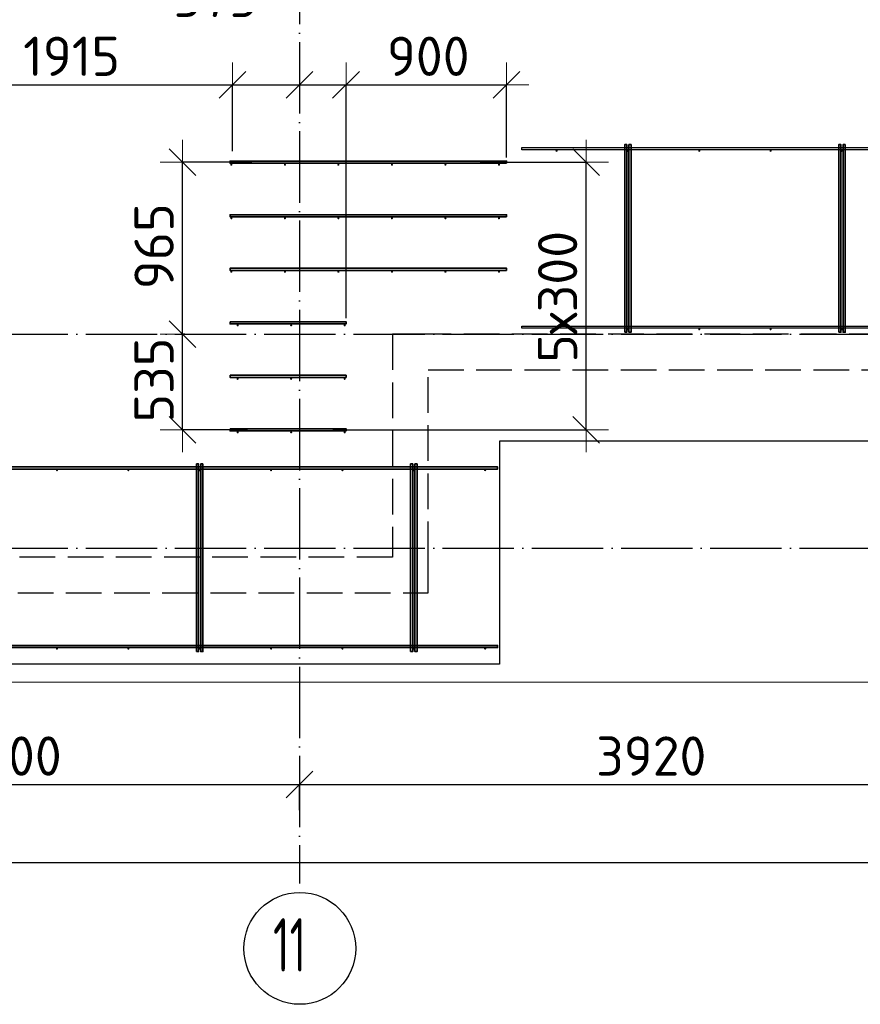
# Model space of a CAD drawing. Header units: millimetres. Extents: x 13527 to 139154, y -122592 to 61893.
# Tile 87 of 130: x 80331 to 85043, y 27444 to 32963. Entities that reach past the tile are written whole.
import ezdxf

# ---------------------------------------------------------------- set-up
doc = ezdxf.new("R2010")
doc.units = ezdxf.units.MM
doc.header["$PDMODE"] = 65
for name, pattern in [('______11', [500, 400, -50, 0, -50]), ('______2', [270, 200, -70]), ('______5', [1100, 800, -100, 100, -100])]:
    doc.linetypes.add(name, pattern=pattern)
for name, color, linetype, lineweight in [('Standard', 7, 'Continuous', 25), ('Арм.стержн. Доп. арматура', 180, 'Continuous', 35), ('Размерная линия_ общее', 7, 'Continuous', 13), ('Стена_ общее', 7, 'Continuous', 35), ('Фундамент_ общее', 7, 'Continuous', 35)]:
    doc.layers.add(name, color=color, linetype=linetype, lineweight=lineweight)
doc.layers.add('Арм.стержн. Фиксатор', color=7, linetype='Continuous', lineweight=35, true_color=0x501e0f)
doc.layers.add('Осевая линия_ общее', color=7, linetype='______5', lineweight=13, true_color=0xa0a0a0)
doc.styles.add('ISOCPEUR', font='isocpeur.ttf')
doc.dimstyles.new('DIMSTYLE_16', dxfattribs={"dimtxt": 220, "dimasz": 250, "dimexe": 0, "dimexo": 0, "dimgap": 110, "dimtad": 2, "dimdec": 0, "dimrnd": 1, "dimzin": 12, "dimdsep": 46, "dimtxsty": 'ISOCPEUR', "dimblk1": 'ALL_ML_STRICH', "dimblk2": 'ALL_ML_STRICH', "dimsah": 1, "dimcen": 0, "dimclrd": 7, "dimclre": 256, "dimclrt": 7, "dimadec": 0, "dimazin": 0, "dimtfac": 1, "dimtdec": 0, "dimtix": 1, "dimtmove": 2, "dimatfit": 3, "dimfxl": 0, "dimtzin": 0, "dimlwd": 0, "dimlwe": -3, "dimarcsym": 0})
doc.dimstyles.new('DIMSTYLE_3', dxfattribs={"dimtxt": 220, "dimasz": 250, "dimexe": 0, "dimexo": 0, "dimgap": 110, "dimtad": 2, "dimdec": 0, "dimrnd": 5, "dimzin": 12, "dimdsep": 46, "dimtxsty": 'ISOCPEUR', "dimblk1": 'ALL_ML_STRICH', "dimblk2": 'ALL_ML_STRICH', "dimsah": 1, "dimcen": 0, "dimclrd": 7, "dimclre": 256, "dimclrt": 7, "dimadec": 0, "dimazin": 0, "dimtfac": 1, "dimtdec": 0, "dimtix": 1, "dimtmove": 2, "dimatfit": 3, "dimfxl": 0, "dimtvp": 1.2, "dimtzin": 0, "dimlwd": 0, "dimlwe": -3, "dimarcsym": 0})
doc.dimstyles.new('DIMSTYLE_5', dxfattribs={"dimtxt": 220, "dimasz": 250, "dimexe": 0, "dimexo": 0, "dimgap": 110, "dimtad": 2, "dimdec": 0, "dimrnd": 5, "dimzin": 12, "dimdsep": 46, "dimtxsty": 'ISOCPEUR', "dimblk1": 'ALL_ML_STRICH', "dimblk2": 'ALL_ML_STRICH', "dimsah": 1, "dimcen": 0, "dimclrd": 7, "dimclre": 256, "dimclrt": 7, "dimadec": 0, "dimazin": 0, "dimtfac": 1, "dimtdec": 0, "dimtix": 1, "dimtmove": 2, "dimatfit": 3, "dimfxl": 0, "dimtzin": 0, "dimlwd": 0, "dimlwe": -3, "dimarcsym": 0})

# ---------------------------------------------------------------- blocks, each defined once
blk = doc.blocks.new('СЛОЖНЫЙ_ОБЪЕКТ_0')
at = {"layer": 'Стена_ общее', "color": 9, "linetype": '______2', "lineweight": -3, "true_color": 0xc7c7c7, "transparency": 33554687}
for p, q in [((82420, 31200), (82420, 29950)), ((82620, 31200), (82420, 31200)), ((85720, 31200), (82620, 31200)), ((82620, 29950), (82620, 31000)), ((82620, 31000), (89020, 31000)), ((82420, 29950), (78700, 29950)), ((82620, 29750), (82620, 29950)), ((78700, 29750), (82620, 29750))]:
    blk.add_line(p, q, dxfattribs=at)
blk = doc.blocks.new('ALL_ML_STRICH')
at = {"color": 0, "linetype": 'ByBlock', "lineweight": -2}
for p, q in [((0, -0.5), (0, 0.5)), ((-0.3, -0.3), (0.3, 0.3)), ((-1, 0), (0.5, 0))]:
    blk.add_line(p, q, dxfattribs=at)
blk = doc.blocks.new('*D439')
at = {"layer": 'DEFPOINTS', "color": 7, "linetype": 'Continuous', "lineweight": 13, "transparency": 33554687}
for p in [(79610, 32597.8), (81523.6, 32205.8), (79610, 32170)]:
    blk.add_point(p, dxfattribs=at)
at = {"layer": 'Размерная линия_ общее', "color": 253, "linetype": 'Continuous', "lineweight": -2, "true_color": 0xa0a0a0, "transparency": 33554687}
for p, q in [((79610, 32190), (79610, 32597.8)), ((81523.6, 32225.8), (81523.6, 32597.8))]:
    blk.add_line(p, q, dxfattribs=at)
at = {"layer": 'Размерная линия_ общее', "color": 7, "linetype": 'Continuous', "lineweight": -2, "transparency": 33554687}
blk.add_line((79610, 32597.8), (81523.6, 32597.8), dxfattribs=at)
at = {"layer": 'Размерная линия_ общее', "color": 7, "linetype": 'Continuous', "lineweight": 13, "transparency": 33554687, "xscale": 250, "yscale": 250, "zscale": 250, "rotation": 180}
blk.add_blockref('ALL_ML_STRICH', (79610, 32597.8), dxfattribs=at)
at = {"layer": 'Размерная линия_ общее', "color": 7, "linetype": 'Continuous', "lineweight": 13, "transparency": 33554687, "xscale": 250, "yscale": 250, "zscale": 250}
blk.add_blockref('ALL_ML_STRICH', (81523.6, 32597.8), dxfattribs=at)
at = {"layer": 'Размерная линия_ общее', "color": 7, "linetype": 'Continuous', "lineweight": 13, "transparency": 33554687, "insert": (80621.8, 32757.8), "char_height": 220, "width": 880, "attachment_point": 5, "style": 'ISOCPEUR'}
blk.add_mtext('\\A1;{1915}', dxfattribs=at)
blk = doc.blocks.new('*D440')
at = {"layer": 'DEFPOINTS', "color": 7, "linetype": 'Continuous', "lineweight": 13, "transparency": 33554687}
for p in [(81900, 32618.7), (81523.6, 32597.8), (81523.6, 32205.8)]:
    blk.add_point(p, dxfattribs=at)
at = {"layer": 'Размерная линия_ общее', "color": 253, "linetype": 'Continuous', "lineweight": -2, "true_color": 0xa0a0a0, "transparency": 33554687}
for p, q in [((81523.6, 32225.8), (81523.6, 32597.8)), ((81900, 32598.7), (81900, 32597.8))]:
    blk.add_line(p, q, dxfattribs=at)
at = {"layer": 'Размерная линия_ общее', "color": 7, "linetype": 'Continuous', "lineweight": -2, "transparency": 33554687}
blk.add_line((81523.6, 32597.8), (81900, 32597.8), dxfattribs=at)
at = {"layer": 'Размерная линия_ общее', "color": 7, "linetype": 'Continuous', "lineweight": 13, "transparency": 33554687, "xscale": 250, "yscale": 250, "zscale": 250, "rotation": 180}
blk.add_blockref('ALL_ML_STRICH', (81523.6, 32597.8), dxfattribs=at)
at = {"layer": 'Размерная линия_ общее', "color": 7, "linetype": 'Continuous', "lineweight": 13, "transparency": 33554687, "xscale": 250, "yscale": 250, "zscale": 250}
blk.add_blockref('ALL_ML_STRICH', (81900, 32597.8), dxfattribs=at)
at = {"layer": 'Размерная линия_ общее', "color": 7, "linetype": 'Continuous', "lineweight": 13, "transparency": 33554687, "insert": (81429.3, 33087.8), "char_height": 220, "width": 660, "attachment_point": 5, "style": 'ISOCPEUR'}
blk.add_mtext('\\A1;{375}', dxfattribs=at)
blk = doc.blocks.new('*D441')
at = {"layer": 'DEFPOINTS', "color": 7, "linetype": 'Continuous', "lineweight": 13, "transparency": 33554687}
for p in [(81900, 32618.7), (81900, 32597.8), (82160, 31270)]:
    blk.add_point(p, dxfattribs=at)
at = {"layer": 'Размерная линия_ общее', "color": 253, "linetype": 'Continuous', "lineweight": -2, "true_color": 0xa0a0a0, "transparency": 33554687}
for p, q in [((81900, 32598.7), (81900, 32597.8)), ((82160, 31290), (82160, 32597.8))]:
    blk.add_line(p, q, dxfattribs=at)
at = {"layer": 'Размерная линия_ общее', "color": 7, "linetype": 'Continuous', "lineweight": -2, "transparency": 33554687}
blk.add_line((81900, 32597.8), (82160, 32597.8), dxfattribs=at)
at = {"layer": 'Размерная линия_ общее', "color": 7, "linetype": 'Continuous', "lineweight": 13, "transparency": 33554687, "xscale": 250, "yscale": 250, "zscale": 250, "rotation": 180}
blk.add_blockref('ALL_ML_STRICH', (81900, 32597.8), dxfattribs=at)
at = {"layer": 'Размерная линия_ общее', "color": 7, "linetype": 'Continuous', "lineweight": 13, "transparency": 33554687, "xscale": 250, "yscale": 250, "zscale": 250}
blk.add_blockref('ALL_ML_STRICH', (82160, 32597.8), dxfattribs=at)
at = {"layer": 'Размерная линия_ общее', "color": 7, "linetype": 'Continuous', "lineweight": 13, "transparency": 33554687, "insert": (82394, 33128.5), "char_height": 220, "width": 660, "attachment_point": 5, "style": 'ISOCPEUR'}
blk.add_mtext('\\A1;{260}', dxfattribs=at)
blk = doc.blocks.new('*D442')
at = {"layer": 'DEFPOINTS', "color": 7, "linetype": 'Continuous', "lineweight": 13, "transparency": 33554687}
for p in [(82160, 32597.8), (83060, 32170), (82160, 31270)]:
    blk.add_point(p, dxfattribs=at)
at = {"layer": 'Размерная линия_ общее', "color": 253, "linetype": 'Continuous', "lineweight": -2, "true_color": 0xa0a0a0, "transparency": 33554687}
for p, q in [((82160, 31290), (82160, 32597.8)), ((83060, 32190), (83060, 32597.8))]:
    blk.add_line(p, q, dxfattribs=at)
at = {"layer": 'Размерная линия_ общее', "color": 7, "linetype": 'Continuous', "lineweight": -2, "transparency": 33554687}
blk.add_line((82160, 32597.8), (83060, 32597.8), dxfattribs=at)
at = {"layer": 'Размерная линия_ общее', "color": 7, "linetype": 'Continuous', "lineweight": 13, "transparency": 33554687, "xscale": 250, "yscale": 250, "zscale": 250, "rotation": 180}
blk.add_blockref('ALL_ML_STRICH', (82160, 32597.8), dxfattribs=at)
at = {"layer": 'Размерная линия_ общее', "color": 7, "linetype": 'Continuous', "lineweight": 13, "transparency": 33554687, "xscale": 250, "yscale": 250, "zscale": 250}
blk.add_blockref('ALL_ML_STRICH', (83060, 32597.8), dxfattribs=at)
at = {"layer": 'Размерная линия_ общее', "color": 7, "linetype": 'Continuous', "lineweight": 13, "transparency": 33554687, "insert": (82621, 32757.8), "char_height": 220, "width": 660, "attachment_point": 5, "style": 'ISOCPEUR'}
blk.add_mtext('\\A1;{900}', dxfattribs=at)
blk = doc.blocks.new('*D445')
at = {"layer": 'DEFPOINTS', "color": 7, "linetype": 'Continuous', "lineweight": 13, "transparency": 33554687}
for p in [(81277.5, 31200), (81244.1, 30664), (81627.8, 30664)]:
    blk.add_point(p, dxfattribs=at)
at = {"layer": 'Размерная линия_ общее', "color": 253, "linetype": 'Continuous', "lineweight": -2, "true_color": 0xa0a0a0, "transparency": 33554687}
for p, q in [((81257.5, 31200), (81244.1, 31200)), ((81607.8, 30664), (81244.1, 30664))]:
    blk.add_line(p, q, dxfattribs=at)
at = {"layer": 'Размерная линия_ общее', "color": 7, "linetype": 'Continuous', "lineweight": -2, "transparency": 33554687}
blk.add_line((81244.1, 30664), (81244.1, 31200), dxfattribs=at)
at = {"layer": 'Размерная линия_ общее', "color": 7, "linetype": 'Continuous', "lineweight": 13, "transparency": 33554687, "xscale": 250, "yscale": 250, "zscale": 250}
for p, rotation in [((81244.1, 31200), 90), ((81244.1, 30664), 270)]:
    blk.add_blockref('ALL_ML_STRICH', p, dxfattribs=dict(at, rotation=rotation))
at = {"layer": 'Размерная линия_ общее', "color": 7, "linetype": 'Continuous', "lineweight": 13, "transparency": 33554687, "insert": (81084.1, 30943), "char_height": 220, "width": 660, "attachment_point": 5, "rotation": 90, "style": 'ISOCPEUR'}
blk.add_mtext('\\A1;{535}', dxfattribs=at)
blk = doc.blocks.new('*D446')
at = {"layer": 'DEFPOINTS', "color": 7, "linetype": 'Continuous', "lineweight": 13, "transparency": 33554687}
for p in [(81652.8, 32164), (81244.1, 31200), (81277.5, 31200)]:
    blk.add_point(p, dxfattribs=at)
at = {"layer": 'Размерная линия_ общее', "color": 253, "linetype": 'Continuous', "lineweight": -2, "true_color": 0xa0a0a0, "transparency": 33554687}
for p, q in [((81632.8, 32164), (81244.1, 32164)), ((81257.5, 31200), (81244.1, 31200))]:
    blk.add_line(p, q, dxfattribs=at)
at = {"layer": 'Размерная линия_ общее', "color": 7, "linetype": 'Continuous', "lineweight": -2, "transparency": 33554687}
blk.add_line((81244.1, 31200), (81244.1, 32164), dxfattribs=at)
at = {"layer": 'Размерная линия_ общее', "color": 7, "linetype": 'Continuous', "lineweight": 13, "transparency": 33554687, "xscale": 250, "yscale": 250, "zscale": 250}
for p, rotation in [((81244.1, 32164), 90), ((81244.1, 31200), 270)]:
    blk.add_blockref('ALL_ML_STRICH', p, dxfattribs=dict(at, rotation=rotation))
at = {"layer": 'Размерная линия_ общее', "color": 7, "linetype": 'Continuous', "lineweight": 13, "transparency": 33554687, "insert": (81084.1, 31693), "char_height": 220, "width": 660, "attachment_point": 5, "rotation": 90, "style": 'ISOCPEUR'}
blk.add_mtext('\\A1;{965}', dxfattribs=at)
blk = doc.blocks.new('*D448')
at = {"layer": 'DEFPOINTS', "color": 7, "linetype": 'Continuous', "lineweight": 13, "transparency": 33554687}
for p in [(82891.8, 32164), (82066, 30664), (83506.3, 30664)]:
    blk.add_point(p, dxfattribs=at)
at = {"layer": 'Размерная линия_ общее', "color": 253, "linetype": 'Continuous', "lineweight": -2, "true_color": 0xa0a0a0, "transparency": 33554687}
for p, q in [((82911.8, 32164), (83506.3, 32164)), ((82086, 30664), (83506.3, 30664))]:
    blk.add_line(p, q, dxfattribs=at)
at = {"layer": 'Размерная линия_ общее', "color": 7, "linetype": 'Continuous', "lineweight": -2, "transparency": 33554687}
blk.add_line((83506.3, 30664), (83506.3, 32164), dxfattribs=at)
at = {"layer": 'Размерная линия_ общее', "color": 7, "linetype": 'Continuous', "lineweight": 13, "transparency": 33554687, "xscale": 250, "yscale": 250, "zscale": 250}
for p, rotation in [((83506.3, 32164), 90), ((83506.3, 30664), 270)]:
    blk.add_blockref('ALL_ML_STRICH', p, dxfattribs=dict(at, rotation=rotation))
at = {"layer": 'Размерная линия_ общее', "color": 7, "linetype": 'Continuous', "lineweight": 13, "transparency": 33554687, "insert": (83236.3, 31040), "char_height": 220, "width": 11, "attachment_point": 1, "rotation": 90, "line_spacing_factor": 0.60241, "style": 'ISOCPEUR'}
blk.add_mtext('5х300', dxfattribs=at)
blk = doc.blocks.new('*D565')
at = {"layer": 'DEFPOINTS', "color": 7, "linetype": 'Continuous', "lineweight": 13, "transparency": 33554687}
for p in [(78600, 28675.7), (78600, 28512.1), (81900, 28512.1)]:
    blk.add_point(p, dxfattribs=at)
at = {"layer": 'Размерная линия_ общее', "color": 253, "linetype": 'Continuous', "lineweight": -2, "true_color": 0xa0a0a0, "transparency": 33554687}
for p, q in [((78600, 28532.1), (78600, 28675.7)), ((81900, 28532.1), (81900, 28675.7))]:
    blk.add_line(p, q, dxfattribs=at)
at = {"layer": 'Размерная линия_ общее', "color": 7, "linetype": 'Continuous', "lineweight": -2, "transparency": 33554687}
blk.add_line((78600, 28675.7), (81900, 28675.7), dxfattribs=at)
at = {"layer": 'Размерная линия_ общее', "color": 7, "linetype": 'Continuous', "lineweight": 13, "transparency": 33554687, "xscale": 250, "yscale": 250, "zscale": 250, "rotation": 180}
blk.add_blockref('ALL_ML_STRICH', (78600, 28675.7), dxfattribs=at)
at = {"layer": 'Размерная линия_ общее', "color": 7, "linetype": 'Continuous', "lineweight": 13, "transparency": 33554687, "xscale": 250, "yscale": 250, "zscale": 250}
blk.add_blockref('ALL_ML_STRICH', (81900, 28675.7), dxfattribs=at)
at = {"layer": 'Размерная линия_ общее', "color": 7, "linetype": 'Continuous', "lineweight": 13, "transparency": 33554687, "insert": (80261, 28835.7), "char_height": 220, "width": 880, "attachment_point": 5, "style": 'ISOCPEUR'}
blk.add_mtext('\\A1;{3300}', dxfattribs=at)
blk = doc.blocks.new('*D566')
at = {"layer": 'DEFPOINTS', "color": 7, "linetype": 'Continuous', "lineweight": 13, "transparency": 33554687}
for p in [(81900, 28675.7), (81900, 28512.1), (85820, 28512.1)]:
    blk.add_point(p, dxfattribs=at)
at = {"layer": 'Размерная линия_ общее', "color": 253, "linetype": 'Continuous', "lineweight": -2, "true_color": 0xa0a0a0, "transparency": 33554687}
for p, q in [((81900, 28532.1), (81900, 28675.7)), ((85820, 28532.1), (85820, 28675.7))]:
    blk.add_line(p, q, dxfattribs=at)
at = {"layer": 'Размерная линия_ общее', "color": 7, "linetype": 'Continuous', "lineweight": -2, "transparency": 33554687}
blk.add_line((81900, 28675.7), (85820, 28675.7), dxfattribs=at)
at = {"layer": 'Размерная линия_ общее', "color": 7, "linetype": 'Continuous', "lineweight": 13, "transparency": 33554687, "xscale": 250, "yscale": 250, "zscale": 250, "rotation": 180}
blk.add_blockref('ALL_ML_STRICH', (81900, 28675.7), dxfattribs=at)
at = {"layer": 'Размерная линия_ общее', "color": 7, "linetype": 'Continuous', "lineweight": 13, "transparency": 33554687, "xscale": 250, "yscale": 250, "zscale": 250}
blk.add_blockref('ALL_ML_STRICH', (85820, 28675.7), dxfattribs=at)
at = {"layer": 'Размерная линия_ общее', "color": 7, "linetype": 'Continuous', "lineweight": 13, "transparency": 33554687, "insert": (83871, 28835.7), "char_height": 220, "width": 880, "attachment_point": 5, "style": 'ISOCPEUR'}
blk.add_mtext('\\A1;{3920}', dxfattribs=at)
blk = doc.blocks.new('*D576')
at = {"layer": 'DEFPOINTS', "color": 7, "linetype": 'Continuous', "lineweight": 13, "transparency": 33554687}
for p in [(75300, 28239.6), (75300, 28122.1), (117380, 28122.1)]:
    blk.add_point(p, dxfattribs=at)
at = {"layer": 'Размерная линия_ общее', "color": 253, "linetype": 'Continuous', "lineweight": -2, "true_color": 0xa0a0a0, "transparency": 33554687}
for p, q in [((75300, 28222.1), (75300, 28239.6)), ((117380, 28222.1), (117380, 28239.6))]:
    blk.add_line(p, q, dxfattribs=at)
at = {"layer": 'Размерная линия_ общее', "color": 7, "linetype": 'Continuous', "lineweight": -2, "transparency": 33554687}
blk.add_line((75300, 28239.6), (117380, 28239.6), dxfattribs=at)
at = {"layer": 'Размерная линия_ общее', "color": 7, "linetype": 'Continuous', "lineweight": 13, "transparency": 33554687, "xscale": 250, "yscale": 250, "zscale": 250, "rotation": 180}
blk.add_blockref('ALL_ML_STRICH', (75300, 28239.6), dxfattribs=at)
at = {"layer": 'Размерная линия_ общее', "color": 7, "linetype": 'Continuous', "lineweight": 13, "transparency": 33554687, "xscale": 250, "yscale": 250, "zscale": 250}
blk.add_blockref('ALL_ML_STRICH', (117380, 28239.6), dxfattribs=at)
at = {"layer": 'Размерная линия_ общее', "color": 7, "linetype": 'Continuous', "lineweight": 13, "transparency": 33554687, "insert": (96340, 28399.6), "char_height": 220, "width": 1100, "attachment_point": 5, "style": 'ISOCPEUR'}
blk.add_mtext('\\A1;{42080}', dxfattribs=at)

msp = doc.modelspace()

# ---------------------------------------------------------------- hatches: boundary and pattern name
at = {"layer": 'Арм.стержн. Доп. арматура', "linetype": 'Continuous', "lineweight": 35, "transparency": 33554687}
for points in [[(81523.5, 32150), (81523, 32152.3), (81521.7, 32154.2), (81519.8, 32155.5), (81517.5, 32156), (81515.2, 32155.5), (81513.3, 32154.2), (81512, 32152.3), (81511.5, 32150), (81512, 32147.7), (81513.3, 32145.8), (81515.2, 32144.5), (81517.5, 32144), (81519.8, 32144.5), (81521.7, 32145.8), (81523, 32147.7)], [(81823.5, 32150), (81823, 32152.3), (81821.7, 32154.2), (81819.8, 32155.5), (81817.5, 32156), (81815.2, 32155.5), (81813.3, 32154.2), (81812, 32152.3), (81811.5, 32150), (81812, 32147.7), (81813.3, 32145.8), (81815.2, 32144.5), (81817.5, 32144), (81819.8, 32144.5), (81821.7, 32145.8), (81823, 32147.7)], [(82123.5, 32150), (82123, 32152.3), (82121.7, 32154.2), (82119.8, 32155.5), (82117.5, 32156), (82115.2, 32155.5), (82113.3, 32154.2), (82112, 32152.3), (82111.5, 32150), (82112, 32147.7), (82113.3, 32145.8), (82115.2, 32144.5), (82117.5, 32144), (82119.8, 32144.5), (82121.7, 32145.8), (82123, 32147.7)], [(82423.5, 32150), (82423, 32152.3), (82421.7, 32154.2), (82419.8, 32155.5), (82417.5, 32156), (82415.2, 32155.5), (82413.3, 32154.2), (82412, 32152.3), (82411.5, 32150), (82412, 32147.7), (82413.3, 32145.8), (82415.2, 32144.5), (82417.5, 32144), (82419.8, 32144.5), (82421.7, 32145.8), (82423, 32147.7)], [(82723.5, 32150), (82723, 32152.3), (82721.7, 32154.2), (82719.8, 32155.5), (82717.5, 32156), (82715.2, 32155.5), (82713.3, 32154.2), (82712, 32152.3), (82711.5, 32150), (82712, 32147.7), (82713.3, 32145.8), (82715.2, 32144.5), (82717.5, 32144), (82719.8, 32144.5), (82721.7, 32145.8), (82723, 32147.7)], [(83023.5, 32150), (83023, 32152.3), (83021.7, 32154.2), (83019.8, 32155.5), (83017.5, 32156), (83015.2, 32155.5), (83013.3, 32154.2), (83012, 32152.3), (83011.5, 32150), (83012, 32147.7), (83013.3, 32145.8), (83015.2, 32144.5), (83017.5, 32144), (83019.8, 32144.5), (83021.7, 32145.8), (83023, 32147.7)], [(81523.5, 31850), (81523, 31852.3), (81521.7, 31854.2), (81519.8, 31855.5), (81517.5, 31856), (81515.2, 31855.5), (81513.3, 31854.2), (81512, 31852.3), (81511.5, 31850), (81512, 31847.7), (81513.3, 31845.8), (81515.2, 31844.5), (81517.5, 31844), (81519.8, 31844.5), (81521.7, 31845.8), (81523, 31847.7)], [(81823.5, 31850), (81823, 31852.3), (81821.7, 31854.2), (81819.8, 31855.5), (81817.5, 31856), (81815.2, 31855.5), (81813.3, 31854.2), (81812, 31852.3), (81811.5, 31850), (81812, 31847.7), (81813.3, 31845.8), (81815.2, 31844.5), (81817.5, 31844), (81819.8, 31844.5), (81821.7, 31845.8), (81823, 31847.7)], [(82123.5, 31850), (82123, 31852.3), (82121.7, 31854.2), (82119.8, 31855.5), (82117.5, 31856), (82115.2, 31855.5), (82113.3, 31854.2), (82112, 31852.3), (82111.5, 31850), (82112, 31847.7), (82113.3, 31845.8), (82115.2, 31844.5), (82117.5, 31844), (82119.8, 31844.5), (82121.7, 31845.8), (82123, 31847.7)], [(82423.5, 31850), (82423, 31852.3), (82421.7, 31854.2), (82419.8, 31855.5), (82417.5, 31856), (82415.2, 31855.5), (82413.3, 31854.2), (82412, 31852.3), (82411.5, 31850), (82412, 31847.7), (82413.3, 31845.8), (82415.2, 31844.5), (82417.5, 31844), (82419.8, 31844.5), (82421.7, 31845.8), (82423, 31847.7)], [(82723.5, 31850), (82723, 31852.3), (82721.7, 31854.2), (82719.8, 31855.5), (82717.5, 31856), (82715.2, 31855.5), (82713.3, 31854.2), (82712, 31852.3), (82711.5, 31850), (82712, 31847.7), (82713.3, 31845.8), (82715.2, 31844.5), (82717.5, 31844), (82719.8, 31844.5), (82721.7, 31845.8), (82723, 31847.7)], [(83023.5, 31850), (83023, 31852.3), (83021.7, 31854.2), (83019.8, 31855.5), (83017.5, 31856), (83015.2, 31855.5), (83013.3, 31854.2), (83012, 31852.3), (83011.5, 31850), (83012, 31847.7), (83013.3, 31845.8), (83015.2, 31844.5), (83017.5, 31844), (83019.8, 31844.5), (83021.7, 31845.8), (83023, 31847.7)], [(81523.5, 31550), (81523, 31552.3), (81521.7, 31554.2), (81519.8, 31555.5), (81517.5, 31556), (81515.2, 31555.5), (81513.3, 31554.2), (81512, 31552.3), (81511.5, 31550), (81512, 31547.7), (81513.3, 31545.8), (81515.2, 31544.5), (81517.5, 31544), (81519.8, 31544.5), (81521.7, 31545.8), (81523, 31547.7)], [(81823.5, 31550), (81823, 31552.3), (81821.7, 31554.2), (81819.8, 31555.5), (81817.5, 31556), (81815.2, 31555.5), (81813.3, 31554.2), (81812, 31552.3), (81811.5, 31550), (81812, 31547.7), (81813.3, 31545.8), (81815.2, 31544.5), (81817.5, 31544), (81819.8, 31544.5), (81821.7, 31545.8), (81823, 31547.7)], [(82123.5, 31550), (82123, 31552.3), (82121.7, 31554.2), (82119.8, 31555.5), (82117.5, 31556), (82115.2, 31555.5), (82113.3, 31554.2), (82112, 31552.3), (82111.5, 31550), (82112, 31547.7), (82113.3, 31545.8), (82115.2, 31544.5), (82117.5, 31544), (82119.8, 31544.5), (82121.7, 31545.8), (82123, 31547.7)], [(82423.5, 31550), (82423, 31552.3), (82421.7, 31554.2), (82419.8, 31555.5), (82417.5, 31556), (82415.2, 31555.5), (82413.3, 31554.2), (82412, 31552.3), (82411.5, 31550), (82412, 31547.7), (82413.3, 31545.8), (82415.2, 31544.5), (82417.5, 31544), (82419.8, 31544.5), (82421.7, 31545.8), (82423, 31547.7)], [(82723.5, 31550), (82723, 31552.3), (82721.7, 31554.2), (82719.8, 31555.5), (82717.5, 31556), (82715.2, 31555.5), (82713.3, 31554.2), (82712, 31552.3), (82711.5, 31550), (82712, 31547.7), (82713.3, 31545.8), (82715.2, 31544.5), (82717.5, 31544), (82719.8, 31544.5), (82721.7, 31545.8), (82723, 31547.7)], [(83023.5, 31550), (83023, 31552.3), (83021.7, 31554.2), (83019.8, 31555.5), (83017.5, 31556), (83015.2, 31555.5), (83013.3, 31554.2), (83012, 31552.3), (83011.5, 31550), (83012, 31547.7), (83013.3, 31545.8), (83015.2, 31544.5), (83017.5, 31544), (83019.8, 31544.5), (83021.7, 31545.8), (83023, 31547.7)], [(81558.5, 31250), (81558, 31252.3), (81556.7, 31254.2), (81554.8, 31255.5), (81552.5, 31256), (81550.2, 31255.5), (81548.3, 31254.2), (81547, 31252.3), (81546.5, 31250), (81547, 31247.7), (81548.3, 31245.8), (81550.2, 31244.5), (81552.5, 31244), (81554.8, 31244.5), (81556.7, 31245.8), (81558, 31247.7)], [(81858.5, 31250), (81858, 31252.3), (81856.7, 31254.2), (81854.8, 31255.5), (81852.5, 31256), (81850.2, 31255.5), (81848.3, 31254.2), (81847, 31252.3), (81846.5, 31250), (81847, 31247.7), (81848.3, 31245.8), (81850.2, 31244.5), (81852.5, 31244), (81854.8, 31244.5), (81856.7, 31245.8), (81858, 31247.7)], [(82158.5, 31250), (82158, 31252.3), (82156.7, 31254.2), (82154.8, 31255.5), (82152.5, 31256), (82150.2, 31255.5), (82148.3, 31254.2), (82147, 31252.3), (82146.5, 31250), (82147, 31247.7), (82148.3, 31245.8), (82150.2, 31244.5), (82152.5, 31244), (82154.8, 31244.5), (82156.7, 31245.8), (82158, 31247.7)], [(81558.5, 30950), (81558, 30952.3), (81556.7, 30954.2), (81554.8, 30955.5), (81552.5, 30956), (81550.2, 30955.5), (81548.3, 30954.2), (81547, 30952.3), (81546.5, 30950), (81547, 30947.7), (81548.3, 30945.8), (81550.2, 30944.5), (81552.5, 30944), (81554.8, 30944.5), (81556.7, 30945.8), (81558, 30947.7)], [(81858.5, 30950), (81858, 30952.3), (81856.7, 30954.2), (81854.8, 30955.5), (81852.5, 30956), (81850.2, 30955.5), (81848.3, 30954.2), (81847, 30952.3), (81846.5, 30950), (81847, 30947.7), (81848.3, 30945.8), (81850.2, 30944.5), (81852.5, 30944), (81854.8, 30944.5), (81856.7, 30945.8), (81858, 30947.7)], [(82158.5, 30950), (82158, 30952.3), (82156.7, 30954.2), (82154.8, 30955.5), (82152.5, 30956), (82150.2, 30955.5), (82148.3, 30954.2), (82147, 30952.3), (82146.5, 30950), (82147, 30947.7), (82148.3, 30945.8), (82150.2, 30944.5), (82152.5, 30944), (82154.8, 30944.5), (82156.7, 30945.8), (82158, 30947.7)], [(81558.5, 30650), (81558, 30652.3), (81556.7, 30654.2), (81554.8, 30655.5), (81552.5, 30656), (81550.2, 30655.5), (81548.3, 30654.2), (81547, 30652.3), (81546.5, 30650), (81547, 30647.7), (81548.3, 30645.8), (81550.2, 30644.5), (81552.5, 30644), (81554.8, 30644.5), (81556.7, 30645.8), (81558, 30647.7)], [(81858.5, 30650), (81858, 30652.3), (81856.7, 30654.2), (81854.8, 30655.5), (81852.5, 30656), (81850.2, 30655.5), (81848.3, 30654.2), (81847, 30652.3), (81846.5, 30650), (81847, 30647.7), (81848.3, 30645.8), (81850.2, 30644.5), (81852.5, 30644), (81854.8, 30644.5), (81856.7, 30645.8), (81858, 30647.7)], [(82158.5, 30650), (82158, 30652.3), (82156.7, 30654.2), (82154.8, 30655.5), (82152.5, 30656), (82150.2, 30655.5), (82148.3, 30654.2), (82147, 30652.3), (82146.5, 30650), (82147, 30647.7), (82148.3, 30645.8), (82150.2, 30644.5), (82152.5, 30644), (82154.8, 30644.5), (82156.7, 30645.8), (82158, 30647.7)]]:
    msp.add_hatch(color=34, dxfattribs=at).paths.add_polyline_path(points)
at = {"layer": 'Арм.стержн. Фиксатор', "linetype": 'Continuous', "lineweight": 35, "transparency": 33554687}
for points in [[(83346, 32228), (83345.5, 32230.3), (83344.2, 32232.2), (83342.3, 32233.5), (83340, 32234), (83337.7, 32233.5), (83335.8, 32232.2), (83334.5, 32230.3), (83334, 32228), (83334.5, 32225.7), (83335.8, 32223.8), (83337.7, 32222.5), (83340, 32222), (83342.3, 32222.5), (83344.2, 32223.8), (83345.5, 32225.7)], [(83746, 32228), (83745.5, 32230.3), (83744.2, 32232.2), (83742.3, 32233.5), (83740, 32234), (83737.7, 32233.5), (83735.8, 32232.2), (83734.5, 32230.3), (83734, 32228), (83734.5, 32225.7), (83735.8, 32223.8), (83737.7, 32222.5), (83740, 32222), (83742.3, 32222.5), (83744.2, 32223.8), (83745.5, 32225.7)], [(84146, 32228), (84145.5, 32230.3), (84144.2, 32232.2), (84142.3, 32233.5), (84140, 32234), (84137.7, 32233.5), (84135.8, 32232.2), (84134.5, 32230.3), (84134, 32228), (84134.5, 32225.7), (84135.8, 32223.8), (84137.7, 32222.5), (84140, 32222), (84142.3, 32222.5), (84144.2, 32223.8), (84145.5, 32225.7)], [(84546, 32228), (84545.5, 32230.3), (84544.2, 32232.2), (84542.3, 32233.5), (84540, 32234), (84537.7, 32233.5), (84535.8, 32232.2), (84534.5, 32230.3), (84534, 32228), (84534.5, 32225.7), (84535.8, 32223.8), (84537.7, 32222.5), (84540, 32222), (84542.3, 32222.5), (84544.2, 32223.8), (84545.5, 32225.7)], [(84946, 32228), (84945.5, 32230.3), (84944.2, 32232.2), (84942.3, 32233.5), (84940, 32234), (84937.7, 32233.5), (84935.8, 32232.2), (84934.5, 32230.3), (84934, 32228), (84934.5, 32225.7), (84935.8, 32223.8), (84937.7, 32222.5), (84940, 32222), (84942.3, 32222.5), (84944.2, 32223.8), (84945.5, 32225.7)], [(83346, 31228), (83345.5, 31230.3), (83344.2, 31232.2), (83342.3, 31233.5), (83340, 31234), (83337.7, 31233.5), (83335.8, 31232.2), (83334.5, 31230.3), (83334, 31228), (83334.5, 31225.7), (83335.8, 31223.8), (83337.7, 31222.5), (83340, 31222), (83342.3, 31222.5), (83344.2, 31223.8), (83345.5, 31225.7)], [(83746, 31228), (83745.5, 31230.3), (83744.2, 31232.2), (83742.3, 31233.5), (83740, 31234), (83737.7, 31233.5), (83735.8, 31232.2), (83734.5, 31230.3), (83734, 31228), (83734.5, 31225.7), (83735.8, 31223.8), (83737.7, 31222.5), (83740, 31222), (83742.3, 31222.5), (83744.2, 31223.8), (83745.5, 31225.7)], [(84146, 31228), (84145.5, 31230.3), (84144.2, 31232.2), (84142.3, 31233.5), (84140, 31234), (84137.7, 31233.5), (84135.8, 31232.2), (84134.5, 31230.3), (84134, 31228), (84134.5, 31225.7), (84135.8, 31223.8), (84137.7, 31222.5), (84140, 31222), (84142.3, 31222.5), (84144.2, 31223.8), (84145.5, 31225.7)], [(84546, 31228), (84545.5, 31230.3), (84544.2, 31232.2), (84542.3, 31233.5), (84540, 31234), (84537.7, 31233.5), (84535.8, 31232.2), (84534.5, 31230.3), (84534, 31228), (84534.5, 31225.7), (84535.8, 31223.8), (84537.7, 31222.5), (84540, 31222), (84542.3, 31222.5), (84544.2, 31223.8), (84545.5, 31225.7)], [(84946, 31228), (84945.5, 31230.3), (84944.2, 31232.2), (84942.3, 31233.5), (84940, 31234), (84937.7, 31233.5), (84935.8, 31232.2), (84934.5, 31230.3), (84934, 31228), (84934.5, 31225.7), (84935.8, 31223.8), (84937.7, 31222.5), (84940, 31222), (84942.3, 31222.5), (84944.2, 31223.8), (84945.5, 31225.7)], [(80546, 30438), (80545.5, 30440.3), (80544.2, 30442.2), (80542.3, 30443.5), (80540, 30444), (80537.7, 30443.5), (80535.8, 30442.2), (80534.5, 30440.3), (80534, 30438), (80534.5, 30435.7), (80535.8, 30433.8), (80537.7, 30432.5), (80540, 30432), (80542.3, 30432.5), (80544.2, 30433.8), (80545.5, 30435.7)], [(80946, 30438), (80945.5, 30440.3), (80944.2, 30442.2), (80942.3, 30443.5), (80940, 30444), (80937.7, 30443.5), (80935.8, 30442.2), (80934.5, 30440.3), (80934, 30438), (80934.5, 30435.7), (80935.8, 30433.8), (80937.7, 30432.5), (80940, 30432), (80942.3, 30432.5), (80944.2, 30433.8), (80945.5, 30435.7)], [(81346, 30438), (81345.5, 30440.3), (81344.2, 30442.2), (81342.3, 30443.5), (81340, 30444), (81337.7, 30443.5), (81335.8, 30442.2), (81334.5, 30440.3), (81334, 30438), (81334.5, 30435.7), (81335.8, 30433.8), (81337.7, 30432.5), (81340, 30432), (81342.3, 30432.5), (81344.2, 30433.8), (81345.5, 30435.7)], [(81746, 30438), (81745.5, 30440.3), (81744.2, 30442.2), (81742.3, 30443.5), (81740, 30444), (81737.7, 30443.5), (81735.8, 30442.2), (81734.5, 30440.3), (81734, 30438), (81734.5, 30435.7), (81735.8, 30433.8), (81737.7, 30432.5), (81740, 30432), (81742.3, 30432.5), (81744.2, 30433.8), (81745.5, 30435.7)], [(82146, 30438), (82145.5, 30440.3), (82144.2, 30442.2), (82142.3, 30443.5), (82140, 30444), (82137.7, 30443.5), (82135.8, 30442.2), (82134.5, 30440.3), (82134, 30438), (82134.5, 30435.7), (82135.8, 30433.8), (82137.7, 30432.5), (82140, 30432), (82142.3, 30432.5), (82144.2, 30433.8), (82145.5, 30435.7)], [(82546, 30438), (82545.5, 30440.3), (82544.2, 30442.2), (82542.3, 30443.5), (82540, 30444), (82537.7, 30443.5), (82535.8, 30442.2), (82534.5, 30440.3), (82534, 30438), (82534.5, 30435.7), (82535.8, 30433.8), (82537.7, 30432.5), (82540, 30432), (82542.3, 30432.5), (82544.2, 30433.8), (82545.5, 30435.7)], [(82946, 30438), (82945.5, 30440.3), (82944.2, 30442.2), (82942.3, 30443.5), (82940, 30444), (82937.7, 30443.5), (82935.8, 30442.2), (82934.5, 30440.3), (82934, 30438), (82934.5, 30435.7), (82935.8, 30433.8), (82937.7, 30432.5), (82940, 30432), (82942.3, 30432.5), (82944.2, 30433.8), (82945.5, 30435.7)], [(80546, 29438), (80545.5, 29440.3), (80544.2, 29442.2), (80542.3, 29443.5), (80540, 29444), (80537.7, 29443.5), (80535.8, 29442.2), (80534.5, 29440.3), (80534, 29438), (80534.5, 29435.7), (80535.8, 29433.8), (80537.7, 29432.5), (80540, 29432), (80542.3, 29432.5), (80544.2, 29433.8), (80545.5, 29435.7)], [(80946, 29438), (80945.5, 29440.3), (80944.2, 29442.2), (80942.3, 29443.5), (80940, 29444), (80937.7, 29443.5), (80935.8, 29442.2), (80934.5, 29440.3), (80934, 29438), (80934.5, 29435.7), (80935.8, 29433.8), (80937.7, 29432.5), (80940, 29432), (80942.3, 29432.5), (80944.2, 29433.8), (80945.5, 29435.7)], [(81346, 29438), (81345.5, 29440.3), (81344.2, 29442.2), (81342.3, 29443.5), (81340, 29444), (81337.7, 29443.5), (81335.8, 29442.2), (81334.5, 29440.3), (81334, 29438), (81334.5, 29435.7), (81335.8, 29433.8), (81337.7, 29432.5), (81340, 29432), (81342.3, 29432.5), (81344.2, 29433.8), (81345.5, 29435.7)], [(81746, 29438), (81745.5, 29440.3), (81744.2, 29442.2), (81742.3, 29443.5), (81740, 29444), (81737.7, 29443.5), (81735.8, 29442.2), (81734.5, 29440.3), (81734, 29438), (81734.5, 29435.7), (81735.8, 29433.8), (81737.7, 29432.5), (81740, 29432), (81742.3, 29432.5), (81744.2, 29433.8), (81745.5, 29435.7)], [(82146, 29438), (82145.5, 29440.3), (82144.2, 29442.2), (82142.3, 29443.5), (82140, 29444), (82137.7, 29443.5), (82135.8, 29442.2), (82134.5, 29440.3), (82134, 29438), (82134.5, 29435.7), (82135.8, 29433.8), (82137.7, 29432.5), (82140, 29432), (82142.3, 29432.5), (82144.2, 29433.8), (82145.5, 29435.7)], [(82546, 29438), (82545.5, 29440.3), (82544.2, 29442.2), (82542.3, 29443.5), (82540, 29444), (82537.7, 29443.5), (82535.8, 29442.2), (82534.5, 29440.3), (82534, 29438), (82534.5, 29435.7), (82535.8, 29433.8), (82537.7, 29432.5), (82540, 29432), (82542.3, 29432.5), (82544.2, 29433.8), (82545.5, 29435.7)], [(82946, 29438), (82945.5, 29440.3), (82944.2, 29442.2), (82942.3, 29443.5), (82940, 29444), (82937.7, 29443.5), (82935.8, 29442.2), (82934.5, 29440.3), (82934, 29438), (82934.5, 29435.7), (82935.8, 29433.8), (82937.7, 29432.5), (82940, 29432), (82942.3, 29432.5), (82944.2, 29433.8), (82945.5, 29435.7)]]:
    msp.add_hatch(color=34, dxfattribs=at).paths.add_polyline_path(points)

# ---------------------------------------------------------------- linework, layer by layer
at = {"layer": 'Standard', "color": 7, "linetype": 'Continuous', "lineweight": 13, "transparency": 33554687}
msp.add_lwpolyline([(75100, 29250), (117980, 29250), (117980, 46440), (75100, 46440), (75100, 29250)], dxfattribs=at)
at = {"layer": 'Арм.стержн. Доп. арматура', "color": 34, "linetype": 'Continuous', "lineweight": 35, "transparency": 33554687}
for points in [[(83060, 32158), (81510, 32158), (81510, 32170), (83060, 32170), (83060, 32158)], [(83060, 32158), (81510, 32158), (81510, 32170), (83060, 32170), (83060, 32158)], [(83060, 31858), (81510, 31858), (81510, 31870), (83060, 31870), (83060, 31858)], [(83060, 31858), (81510, 31858), (81510, 31870), (83060, 31870), (83060, 31858)], [(83060, 31558), (81510, 31558), (81510, 31570), (83060, 31570), (83060, 31558)], [(83060, 31558), (81510, 31558), (81510, 31570), (83060, 31570), (83060, 31558)], [(81510, 31270), (82160, 31270), (82160, 31258), (81510, 31258), (81510, 31270)], [(81510, 31270), (82160, 31270), (82160, 31258), (81510, 31258), (81510, 31270)], [(81510, 30970), (82160, 30970), (82160, 30958), (81510, 30958), (81510, 30970)], [(81510, 30970), (82160, 30970), (82160, 30958), (81510, 30958), (81510, 30970)], [(81510, 30670), (82160, 30670), (82160, 30658), (81510, 30658), (81510, 30670)], [(81510, 30670), (82160, 30670), (82160, 30658), (81510, 30658), (81510, 30670)]]:
    msp.add_lwpolyline(points, dxfattribs=at)
at = {"layer": 'Арм.стержн. Фиксатор', "color": 34, "linetype": 'Continuous', "lineweight": 25, "transparency": 33554687}
for points in [[(83146.2, 32246), (88369.5, 32246), (88369.5, 32234), (83146.2, 32234), (83146.2, 32246)], [(83146.2, 32246), (88369.5, 32246), (88369.5, 32234), (83146.2, 32234), (83146.2, 32246)], [(83146.2, 31246), (88369.5, 31246), (88369.5, 31234), (83146.2, 31234), (83146.2, 31246)], [(83146.2, 31246), (88369.5, 31246), (88369.5, 31234), (83146.2, 31234), (83146.2, 31246)]]:
    msp.add_lwpolyline(points, dxfattribs=at)
at = {"layer": 'Арм.стержн. Фиксатор', "color": 34, "linetype": 'Continuous', "lineweight": 35, "transparency": 33554687}
for points in [[(83722, 31211.1), (83722, 32263.1), (83734, 32263.1), (83734, 31211.1), (83722, 31211.1)], [(83758, 32262.9), (83758, 31210.8), (83746, 31210.8), (83746, 32262.9), (83758, 32262.9)], [(84922, 31211.1), (84922, 32263.1), (84934, 32263.1), (84934, 31211.1), (84922, 31211.1)], [(84958, 32262.9), (84958, 31210.8), (84946, 31210.8), (84946, 32262.9), (84958, 32262.9)], [(81322, 29421.1), (81322, 30473.1), (81334, 30473.1), (81334, 29421.1), (81322, 29421.1)], [(81358, 30472.9), (81358, 29420.8), (81346, 29420.8), (81346, 30472.9), (81358, 30472.9)], [(82522, 29421.1), (82522, 30473.1), (82534, 30473.1), (82534, 29421.1), (82522, 29421.1)], [(82558, 30472.9), (82558, 29420.8), (82546, 29420.8), (82546, 30472.9), (82558, 30472.9)], [(78110, 30456), (83010, 30456), (83010, 30444), (78110, 30444), (78110, 30456)], [(78110, 30456), (83010, 30456), (83010, 30444), (78110, 30444), (78110, 30456)], [(78110, 29456), (83010, 29456), (83010, 29444), (78110, 29444), (78110, 29456)], [(78110, 29456), (83010, 29456), (83010, 29444), (78110, 29444), (78110, 29456)]]:
    msp.add_lwpolyline(points, dxfattribs=at)
at = {"layer": 'Осевая линия_ общее', "color": 253, "linetype": '______11', "lineweight": -3, "true_color": 0xa0a0a0, "transparency": 33554687}
for p, q in [((81900, 46340), (81900, 28122.1)), ((75200, 31200), (119325.4, 31200)), ((75200, 30000), (119325.4, 30000))]:
    msp.add_line(p, q, dxfattribs=at)
at = {"layer": 'Осевая линия_ общее', "color": 7, "linetype": 'Continuous', "lineweight": -3, "transparency": 33554687}
msp.add_circle((81900.9, 27757.6), 313.4, dxfattribs=at)
at = {"layer": 'Фундамент_ общее', "color": 7, "lineweight": 25, "transparency": 33554687}
for p, q in [((83020, 30600), (83020, 29350)), ((88620, 30600), (83020, 30600)), ((83020, 29350), (78100, 29350))]:
    msp.add_line(p, q, dxfattribs=at)
at = {"layer": 'Фундамент_ общее', "color": 7, "linetype": 'Continuous', "lineweight": 25, "transparency": 33554687}
for p, q in [((83020, 30600), (83020, 29350)), ((88620, 30600), (83020, 30600)), ((83020, 29350), (78100, 29350))]:
    msp.add_line(p, q, dxfattribs=at)

# ---------------------------------------------------------------- block references
at = {"layer": 'Стена_ общее', "color": 9, "linetype": '______2', "lineweight": -3, "true_color": 0xc7c7c7, "transparency": 33554687}
msp.add_blockref('СЛОЖНЫЙ_ОБЪЕКТ_0', (0, 0), dxfattribs=at)

# ---------------------------------------------------------------- texts
at = {"layer": 'Осевая линия_ общее', "color": 7, "linetype": 'Continuous', "lineweight": -3, "transparency": 33554687, "insert": (81750.9, 27627.1), "char_height": 300, "width": 393.75, "attachment_point": 7, "style": 'ISOCPEUR'}
msp.add_mtext('\\W0.62;11', dxfattribs=at)

# ---------------------------------------------------------------- dimensions: what is measured, and where the dimension line sits
at = {"layer": 'Размерная линия_ общее', "color": 7, "linetype": 'Continuous', "lineweight": 13, "transparency": 33554687}
for base, p1, p2, dimstyle, picture, middle in [((81900, 32597.8), (81523.6, 32225.8), (81900, 32598.7), 'DIMSTYLE_3', '*D440', (81429.3, 33087.8)), ((82160, 32597.8), (81900, 32598.7), (82160, 31290), 'DIMSTYLE_3', '*D441', (82394, 33128.5)), ((81523.6, 32597.8), (79610, 32190), (81523.6, 32225.8), 'DIMSTYLE_5', '*D439', (80621.8, 32757.8)), ((83060, 32597.8), (82160, 31290), (83060, 32190), 'DIMSTYLE_5', '*D442', (82621, 32757.8)), ((81900, 28675.7), (78600, 28532.1), (81900, 28532.1), 'DIMSTYLE_5', '*D565', (80261, 28835.7)), ((85820, 28675.7), (81900, 28532.1), (85820, 28532.1), 'DIMSTYLE_5', '*D566', (83871, 28835.7)), ((117380, 28239.6), (75300, 28222.1), (117380, 28222.1), 'DIMSTYLE_16', '*D576', (96340, 28399.6))]:
    dim = msp.add_linear_dim(base=base, p1=p1, p2=p2, dimstyle=dimstyle, override={"dimpost": '<>', "dimclrd": 7, "dimclre": 253, "dimclrt": 7, "dimlwd": 0, "dimlwe": 65533}, dxfattribs=at)
    dim.commit()
    dim.dimension.update_dxf_attribs({"geometry": picture, "text_midpoint": middle, "dimtype": 160})
for base, p1, p2, dimstyle, picture, middle in [((81244.1, 32164), (81257.5, 31200), (81632.8, 32164), 'DIMSTYLE_5', '*D446', (81084.1, 31693)), ((81244.1, 31200), (81607.8, 30664), (81257.5, 31200), 'DIMSTYLE_3', '*D445', (81084.1, 30943))]:
    dim = msp.add_linear_dim(base=base, p1=p1, p2=p2, angle=90, dimstyle=dimstyle, override={"dimpost": '<>', "dimclrd": 7, "dimclre": 253, "dimclrt": 7, "dimlwd": 0, "dimlwe": 65533}, dxfattribs=at)
    dim.commit()
    dim.dimension.update_dxf_attribs({"geometry": picture, "text_midpoint": middle, "dimtype": 160})
dim = msp.add_linear_dim(base=(83506.3, 32164), p1=(82086, 30664), p2=(82911.8, 32164), angle=90, text='5х300', dimstyle='DIMSTYLE_5', override={"dimpost": '<>', "dimclrd": 7, "dimclre": 253, "dimclrt": 7, "dimlwd": 0, "dimlwe": 65533}, dxfattribs=at)
dim.commit()
dim.dimension.update_dxf_attribs({"geometry": '*D448', "text_midpoint": (83396.3, 31414), "dimtype": 160})

doc.saveas('drawing.dxf')
